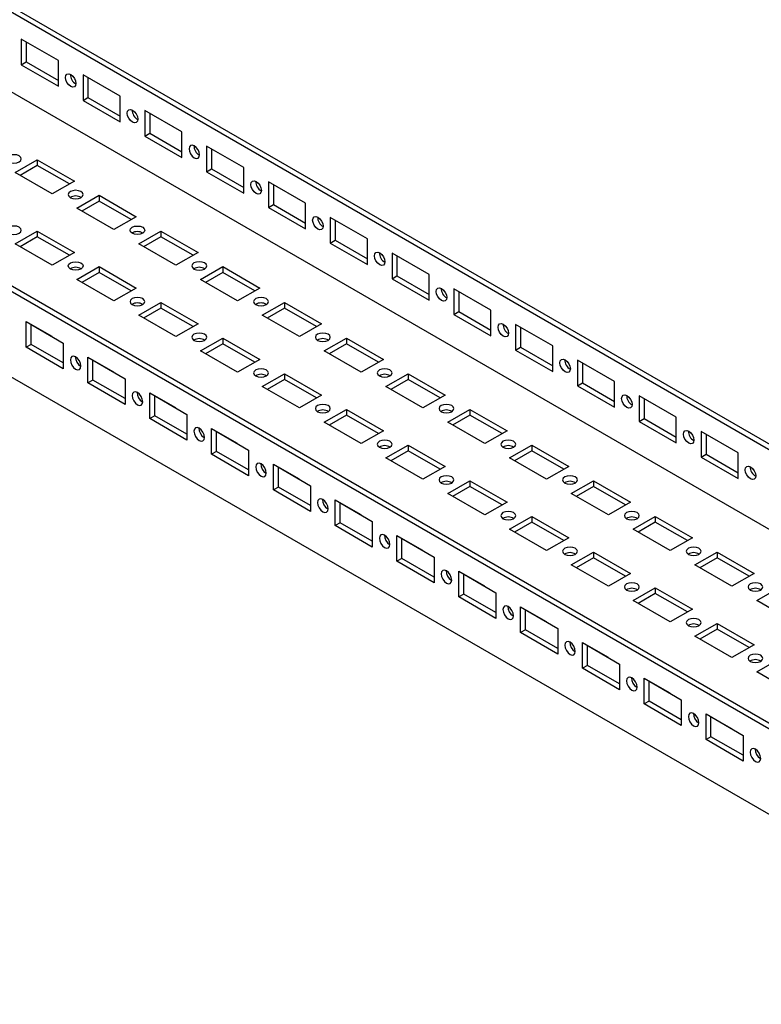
# Model space of a CAD drawing. Header units: millimetres. Extents: x 0 to 1676, y 0 to 1295.
# Tile 9 of 11: x 1244 to 1456, y 802 to 1083. Entities that reach past the tile are written whole.
import ezdxf

# ---------------------------------------------------------------- set-up
doc = ezdxf.new("R2010")
doc.units = ezdxf.units.MM
doc.header["$LTSCALE"] = 6

msp = doc.modelspace()

# ---------------------------------------------------------------- linework, layer by layer
for p, q in [((984.8, 1235.21), (1622.61, 867.01)), ((984.8, 1233.58), (1619.78, 867.01)), ((984.8, 1210.71), (1599.98, 855.58)), ((1551.9, 826.19), (914.09, 1194.39)), ((1551.9, 827.82), (916.91, 1194.39)), ((1551.9, 801.69), (914.09, 1169.89)), ((1254.56, 1071.72), (1243.95, 1077.85)), ((1243.95, 1077.85), (1243.95, 1070.5)), ((1245.36, 1077.03), (1245.36, 1071.31)), ((1243.95, 1070.5), (1245.36, 1071.31)), ((1243.95, 1070.5), (1254.56, 1064.37)), ((1245.36, 1071.31), (1254.56, 1066.01)), ((1254.56, 1064.37), (1254.56, 1071.72)), ((1272.24, 1061.52), (1261.63, 1067.64)), ((1261.63, 1067.64), (1261.63, 1060.29)), ((1263.04, 1066.83), (1263.04, 1061.11)), ((1261.63, 1060.29), (1263.04, 1061.11)), ((1261.63, 1060.29), (1272.24, 1054.17)), ((1263.04, 1061.11), (1272.24, 1055.8)), ((1272.24, 1054.17), (1272.24, 1061.52)), ((1289.91, 1051.31), (1279.31, 1057.44)), ((1279.31, 1057.44), (1279.31, 1050.09)), ((1280.72, 1056.62), (1280.72, 1050.9)), ((1279.31, 1050.09), (1280.72, 1050.9)), ((1280.72, 1050.9), (1289.91, 1045.6)), ((1289.91, 1043.96), (1289.91, 1051.31)), ((1279.31, 1050.09), (1289.91, 1043.96)), ((1307.59, 1041.11), (1296.98, 1047.23)), ((1296.98, 1047.23), (1296.98, 1039.88)), ((1298.4, 1046.41), (1298.4, 1040.7)), ((1242.18, 1039.68), (1248.55, 1043.35)), ((1248.55, 1043.35), (1259.15, 1037.23)), ((1248.55, 1043.35), (1248.55, 1041.72)), ((1252.79, 1033.55), (1242.18, 1039.68)), ((1248.55, 1041.72), (1243.6, 1038.86)), ((1257.74, 1036.41), (1248.55, 1041.72)), ((1296.98, 1039.88), (1298.4, 1040.7)), ((1296.98, 1039.88), (1307.59, 1033.76)), ((1298.4, 1040.7), (1307.59, 1035.39)), ((1307.59, 1033.76), (1307.59, 1041.11)), ((1259.15, 1037.23), (1252.79, 1033.55)), ((1325.27, 1030.9), (1314.66, 1037.03)), ((1314.66, 1037.03), (1314.66, 1029.68)), ((1316.08, 1036.21), (1316.08, 1030.49)), ((1259.86, 1029.47), (1266.22, 1033.15)), ((1266.22, 1031.51), (1261.28, 1028.66)), ((1266.22, 1033.15), (1276.83, 1027.02)), ((1266.22, 1033.15), (1266.22, 1031.51)), ((1275.42, 1026.21), (1266.22, 1031.51)), ((1270.47, 1023.35), (1259.86, 1029.47)), ((1314.66, 1029.68), (1316.08, 1030.49)), ((1314.66, 1029.68), (1325.27, 1023.55)), ((1316.08, 1030.49), (1325.27, 1025.19)), ((1325.27, 1023.55), (1325.27, 1030.9)), ((1276.83, 1027.02), (1270.47, 1023.35)), ((1342.95, 1020.7), (1332.34, 1026.82)), ((1332.34, 1026.82), (1332.34, 1019.47)), ((1333.75, 1026), (1333.75, 1020.29)), ((1242.18, 1019.27), (1248.55, 1022.94)), ((1248.55, 1022.94), (1259.15, 1016.82)), ((1248.55, 1022.94), (1248.55, 1021.31)), ((1277.54, 1019.27), (1283.9, 1022.94)), ((1283.9, 1022.94), (1294.51, 1016.82)), ((1283.9, 1022.94), (1283.9, 1021.31)), ((1248.55, 1021.31), (1243.6, 1018.45)), ((1257.74, 1016), (1248.55, 1021.31)), ((1283.9, 1021.31), (1278.95, 1018.45)), ((1293.09, 1016), (1283.9, 1021.31)), ((1332.34, 1019.47), (1333.75, 1020.29)), ((1333.75, 1020.29), (1342.95, 1014.98)), ((1342.95, 1013.35), (1342.95, 1020.7)), ((1252.79, 1013.14), (1242.18, 1019.27)), ((1288.14, 1013.14), (1277.54, 1019.27)), ((1332.34, 1019.47), (1342.95, 1013.35)), ((1259.15, 1016.82), (1252.79, 1013.14)), ((1294.51, 1016.82), (1288.14, 1013.14)), ((1360.62, 1010.49), (1350.02, 1016.62)), ((1350.02, 1016.62), (1350.02, 1009.27)), ((1351.43, 1015.8), (1351.43, 1010.08)), ((1259.86, 1009.06), (1266.22, 1012.74)), ((1266.22, 1012.74), (1276.83, 1006.61)), ((1266.22, 1012.74), (1266.22, 1011.1)), ((1295.22, 1009.06), (1301.58, 1012.74)), ((1301.58, 1012.74), (1312.19, 1006.61)), ((1301.58, 1012.74), (1301.58, 1011.1)), ((1270.47, 1002.94), (1259.86, 1009.06)), ((1266.22, 1011.1), (1261.28, 1008.24)), ((1275.42, 1005.8), (1266.22, 1011.1)), ((1305.82, 1002.94), (1295.22, 1009.06)), ((1301.58, 1011.1), (1296.63, 1008.24)), ((1310.77, 1005.8), (1301.58, 1011.1)), ((1350.02, 1009.27), (1351.43, 1010.08)), ((1350.02, 1009.27), (1360.62, 1003.14)), ((1351.43, 1010.08), (1360.62, 1004.78)), ((1360.62, 1003.14), (1360.62, 1010.49)), ((1276.83, 1006.61), (1270.47, 1002.94)), ((1312.19, 1006.61), (1305.82, 1002.94)), ((1378.3, 1000.29), (1367.69, 1006.41)), ((1367.69, 1006.41), (1367.69, 999.06)), ((1369.11, 1005.59), (1369.11, 999.88)), ((1277.54, 998.86), (1283.9, 1002.53)), ((1283.9, 1000.9), (1278.95, 998.04)), ((1283.9, 1002.53), (1294.51, 996.41)), ((1283.9, 1002.53), (1283.9, 1000.9)), ((1293.09, 995.59), (1283.9, 1000.9)), ((1312.89, 998.86), (1319.26, 1002.53)), ((1319.26, 1000.9), (1314.31, 998.04)), ((1319.26, 1002.53), (1329.86, 996.41)), ((1319.26, 1002.53), (1319.26, 1000.9)), ((1328.45, 995.59), (1319.26, 1000.9)), ((1378.3, 992.94), (1378.3, 1000.29)), ((1288.14, 992.73), (1277.54, 998.86)), ((1323.5, 992.73), (1312.89, 998.86)), ((1367.69, 999.06), (1369.11, 999.88)), ((1367.69, 999.06), (1378.3, 992.94)), ((1369.11, 999.88), (1378.3, 994.57)), ((1245.36, 997.02), (1255.97, 990.9)), ((1245.36, 989.67), (1245.36, 997.02)), ((1246.78, 990.49), (1246.78, 996.21)), ((1252.79, 992.73), (1246.78, 996.2)), ((1294.51, 996.41), (1288.14, 992.73)), ((1329.86, 996.41), (1323.5, 992.73)), ((1395.98, 990.08), (1385.37, 996.21)), ((1385.37, 996.21), (1385.37, 988.86)), ((1386.79, 995.39), (1386.79, 989.67)), ((1252.79, 992.73), (1252.79, 992.73)), ((1295.22, 988.65), (1301.58, 992.33)), ((1301.58, 992.33), (1312.19, 986.2)), ((1301.58, 992.33), (1301.58, 990.69)), ((1330.57, 988.65), (1336.94, 992.33)), ((1336.94, 992.33), (1347.54, 986.2)), ((1336.94, 992.33), (1336.94, 990.69)), ((1246.78, 990.49), (1245.36, 989.67)), ((1255.97, 983.55), (1245.36, 989.67)), ((1255.97, 985.18), (1246.78, 990.49)), ((1255.97, 990.9), (1255.97, 983.55)), ((1301.58, 990.69), (1296.63, 987.83)), ((1310.77, 985.39), (1301.58, 990.69)), ((1336.94, 990.69), (1331.99, 987.83)), ((1346.13, 985.39), (1336.94, 990.69)), ((1385.37, 988.86), (1386.79, 989.67)), ((1385.37, 988.86), (1395.98, 982.73)), ((1386.79, 989.67), (1395.98, 984.37)), ((1395.98, 982.73), (1395.98, 990.08)), ((1263.04, 986.82), (1273.65, 980.69)), ((1263.04, 979.47), (1263.04, 986.82)), ((1270.47, 982.53), (1264.46, 986)), ((1264.46, 980.28), (1264.46, 986)), ((1305.82, 982.53), (1295.22, 988.65)), ((1312.19, 986.2), (1305.82, 982.53)), ((1341.18, 982.53), (1330.57, 988.65)), ((1347.54, 986.2), (1341.18, 982.53)), ((1413.66, 979.88), (1403.05, 986)), ((1403.05, 986), (1403.05, 978.65)), ((1260.92, 984.26), (1261.01, 984.22)), ((1404.46, 985.18), (1404.46, 979.47)), ((1270.47, 982.53), (1270.47, 982.53)), ((1273.65, 980.69), (1273.65, 973.35)), ((1312.89, 978.45), (1319.26, 982.12)), ((1319.26, 980.49), (1314.31, 977.63)), ((1319.26, 982.12), (1329.86, 976)), ((1319.26, 982.12), (1319.26, 980.49)), ((1328.45, 975.18), (1319.26, 980.49)), ((1348.25, 978.45), (1354.61, 982.12)), ((1354.61, 980.49), (1349.66, 977.63)), ((1354.61, 982.12), (1365.22, 976)), ((1354.61, 982.12), (1354.61, 980.49)), ((1363.81, 975.18), (1354.61, 980.49)), ((1264.46, 980.28), (1263.04, 979.47)), ((1273.65, 973.35), (1263.04, 979.47)), ((1273.65, 974.98), (1264.46, 980.28)), ((1323.5, 972.32), (1312.89, 978.45)), ((1358.86, 972.32), (1348.25, 978.45)), ((1403.05, 978.65), (1404.46, 979.47)), ((1403.05, 978.65), (1413.66, 972.53)), ((1404.46, 979.47), (1413.66, 974.16)), ((1413.66, 972.53), (1413.66, 979.88)), ((1280.72, 976.61), (1291.33, 970.49)), ((1280.72, 969.26), (1280.72, 976.61)), ((1282.13, 970.08), (1282.13, 975.8)), ((1288.14, 972.32), (1282.13, 975.79)), ((1329.86, 976), (1323.5, 972.32)), ((1365.22, 976), (1358.86, 972.32)), ((1431.33, 969.67), (1420.73, 975.8)), ((1420.73, 975.8), (1420.73, 968.45)), ((1422.14, 974.98), (1422.14, 969.26)), ((1278.6, 974.06), (1278.68, 974.01)), ((1288.15, 972.32), (1288.14, 972.32)), ((1330.57, 968.24), (1336.94, 971.91)), ((1336.94, 971.91), (1347.54, 965.79)), ((1336.94, 971.91), (1336.94, 970.28)), ((1365.93, 968.24), (1372.29, 971.91)), ((1372.29, 971.91), (1382.9, 965.79)), ((1372.29, 971.91), (1372.29, 970.28)), ((1282.13, 970.08), (1280.72, 969.26)), ((1291.33, 963.14), (1280.72, 969.26)), ((1291.33, 964.77), (1282.13, 970.08)), ((1291.33, 970.49), (1291.33, 963.14)), ((1336.94, 970.28), (1331.99, 967.42)), ((1346.13, 964.98), (1336.94, 970.28)), ((1372.29, 970.28), (1367.34, 967.42)), ((1381.48, 964.98), (1372.29, 970.28)), ((1420.73, 968.45), (1422.14, 969.26)), ((1422.14, 969.26), (1431.33, 963.96)), ((1431.33, 962.32), (1431.33, 969.67)), ((1298.4, 966.41), (1309, 960.28)), ((1298.4, 959.06), (1298.4, 966.41)), ((1341.18, 962.12), (1330.57, 968.24)), ((1376.53, 962.12), (1365.93, 968.24)), ((1420.73, 968.45), (1431.33, 962.32)), ((1296.28, 963.85), (1296.36, 963.81)), ((1305.82, 962.12), (1299.81, 965.59)), ((1299.81, 959.87), (1299.81, 965.59)), ((1347.54, 965.79), (1341.18, 962.12)), ((1382.9, 965.79), (1376.53, 962.12)), ((1449.01, 959.47), (1438.41, 965.59)), ((1438.41, 965.59), (1438.41, 958.24)), ((1439.82, 964.77), (1439.82, 959.06)), ((1305.82, 962.12), (1305.82, 962.12)), ((1348.25, 958.04), (1354.61, 961.71)), ((1354.61, 961.71), (1365.22, 955.59)), ((1354.61, 961.71), (1354.61, 960.08)), ((1383.6, 958.04), (1389.97, 961.71)), ((1389.97, 961.71), (1400.57, 955.59)), ((1389.97, 961.71), (1389.97, 960.08)), ((1299.81, 959.87), (1298.4, 959.06)), ((1309, 952.94), (1298.4, 959.06)), ((1309, 954.57), (1299.81, 959.87)), ((1309, 960.28), (1309, 952.94)), ((1358.86, 951.91), (1348.25, 958.04)), ((1354.61, 960.08), (1349.66, 957.22)), ((1363.81, 954.77), (1354.61, 960.08)), ((1394.21, 951.91), (1383.6, 958.04)), ((1389.97, 960.08), (1385.02, 957.22)), ((1399.16, 954.77), (1389.97, 960.08)), ((1438.41, 958.24), (1439.82, 959.06)), ((1438.41, 958.24), (1449.01, 952.12)), ((1439.82, 959.06), (1449.01, 953.75)), ((1449.01, 952.12), (1449.01, 959.47)), ((1316.08, 956.2), (1326.68, 950.08)), ((1316.08, 948.85), (1316.08, 956.2)), ((1317.49, 949.67), (1317.49, 955.39)), ((1323.5, 951.91), (1317.49, 955.38)), ((1365.22, 955.59), (1358.86, 951.91)), ((1400.57, 955.59), (1394.21, 951.91)), ((1313.95, 953.65), (1314.04, 953.6)), ((1317.49, 949.67), (1316.08, 948.85)), ((1326.68, 944.36), (1317.49, 949.67)), ((1323.5, 951.91), (1323.5, 951.91)), ((1326.68, 950.08), (1326.68, 942.73)), ((1365.93, 947.83), (1372.29, 951.5)), ((1372.29, 949.87), (1367.34, 947.01)), ((1372.29, 951.5), (1382.9, 945.38)), ((1372.29, 951.5), (1372.29, 949.87)), ((1381.48, 944.57), (1372.29, 949.87)), ((1401.28, 947.83), (1407.65, 951.5)), ((1407.65, 949.87), (1402.7, 947.01)), ((1407.65, 951.5), (1418.25, 945.38)), ((1407.65, 951.5), (1407.65, 949.87)), ((1416.84, 944.57), (1407.65, 949.87)), ((1326.68, 942.73), (1316.08, 948.85)), ((1376.53, 941.71), (1365.93, 947.83)), ((1411.89, 941.71), (1401.28, 947.83)), ((1333.75, 946), (1344.36, 939.87)), ((1333.75, 938.65), (1333.75, 946)), ((1341.18, 941.71), (1335.17, 945.18)), ((1335.17, 939.46), (1335.17, 945.18)), ((1382.9, 945.38), (1376.53, 941.71)), ((1418.25, 945.38), (1411.89, 941.71)), ((1331.63, 943.44), (1331.72, 943.4)), ((1341.18, 941.71), (1341.18, 941.71)), ((1383.6, 937.63), (1389.97, 941.3)), ((1389.97, 941.3), (1400.57, 935.18)), ((1389.97, 941.3), (1389.97, 939.67)), ((1418.96, 937.63), (1425.32, 941.3)), ((1425.32, 941.3), (1435.93, 935.18)), ((1425.32, 941.3), (1425.32, 939.67)), ((1335.17, 939.46), (1333.75, 938.65)), ((1344.36, 932.52), (1333.75, 938.65)), ((1344.36, 934.16), (1335.17, 939.46)), ((1344.36, 939.87), (1344.36, 932.52)), ((1389.97, 939.67), (1385.02, 936.81)), ((1399.16, 934.36), (1389.97, 939.67)), ((1425.32, 939.67), (1420.37, 936.81)), ((1434.52, 934.36), (1425.32, 939.67)), ((1351.43, 935.79), (1362.04, 929.67)), ((1351.43, 928.44), (1351.43, 935.79)), ((1394.21, 931.5), (1383.6, 937.63)), ((1429.57, 931.5), (1418.96, 937.63)), ((1349.31, 933.24), (1349.4, 933.19)), ((1352.85, 929.26), (1352.85, 934.98)), ((1358.86, 931.5), (1352.85, 934.97)), ((1400.57, 935.18), (1394.21, 931.5)), ((1435.93, 935.18), (1429.57, 931.5)), ((1358.86, 931.5), (1358.86, 931.5)), ((1362.04, 929.67), (1362.04, 922.32)), ((1401.28, 927.42), (1407.65, 931.09)), ((1407.65, 931.09), (1418.25, 924.97)), ((1407.65, 931.09), (1407.65, 929.46)), ((1436.64, 927.42), (1443, 931.09)), ((1443, 931.09), (1453.61, 924.97)), ((1443, 931.09), (1443, 929.46)), ((1352.85, 929.26), (1351.43, 928.44)), ((1362.04, 922.32), (1351.43, 928.44)), ((1362.04, 923.95), (1352.85, 929.26)), ((1411.89, 921.3), (1401.28, 927.42)), ((1407.65, 929.46), (1402.7, 926.6)), ((1416.84, 924.15), (1407.65, 929.46)), ((1447.24, 921.3), (1436.64, 927.42)), ((1443, 929.46), (1438.05, 926.6)), ((1452.19, 924.15), (1443, 929.46)), ((1369.11, 925.59), (1379.72, 919.46)), ((1369.11, 918.24), (1369.11, 925.59)), ((1376.53, 921.3), (1370.52, 924.77)), ((1370.52, 919.05), (1370.52, 924.77)), ((1418.25, 924.97), (1411.89, 921.3)), ((1453.61, 924.97), (1447.24, 921.3)), ((1366.99, 923.03), (1367.07, 922.99)), ((1376.54, 921.3), (1376.53, 921.3)), ((1370.52, 919.05), (1369.11, 918.24)), ((1379.72, 913.75), (1370.52, 919.05)), ((1379.72, 919.46), (1379.72, 912.11)), ((1418.96, 917.22), (1425.32, 920.89)), ((1425.32, 919.26), (1420.37, 916.4)), ((1425.32, 920.89), (1435.93, 914.77)), ((1425.32, 920.89), (1425.32, 919.26)), ((1434.52, 913.95), (1425.32, 919.26)), ((1454.32, 917.22), (1460.68, 920.89)), ((1379.72, 912.11), (1369.11, 918.24)), ((1429.57, 911.09), (1418.96, 917.22)), ((1464.92, 911.09), (1454.32, 917.22)), ((1384.67, 912.83), (1384.75, 912.78)), ((1386.79, 915.38), (1397.39, 909.26)), ((1386.79, 908.03), (1386.79, 915.38)), ((1388.2, 908.85), (1388.2, 914.57)), ((1394.21, 911.09), (1388.2, 914.56)), ((1435.93, 914.77), (1429.57, 911.09)), ((1394.21, 911.09), (1394.21, 911.09)), ((1436.64, 907.01), (1443, 910.68)), ((1443, 910.68), (1453.61, 904.56)), ((1443, 910.68), (1443, 909.05)), ((1388.2, 908.85), (1386.79, 908.03)), ((1397.39, 901.91), (1386.79, 908.03)), ((1397.39, 903.54), (1388.2, 908.85)), ((1397.39, 909.26), (1397.39, 901.91)), ((1443, 909.05), (1438.05, 906.19)), ((1452.19, 903.74), (1443, 909.05)), ((1404.46, 905.18), (1415.07, 899.05)), ((1404.46, 897.83), (1404.46, 905.18)), ((1411.89, 900.89), (1405.88, 904.36)), ((1405.88, 898.64), (1405.88, 904.36)), ((1447.24, 900.89), (1436.64, 907.01)), ((1453.61, 904.56), (1447.24, 900.89)), ((1402.34, 902.62), (1402.43, 902.58)), ((1411.89, 900.89), (1411.89, 900.89)), ((1415.07, 899.05), (1415.07, 891.7)), ((1454.32, 896.81), (1460.68, 900.48)), ((1405.88, 898.64), (1404.46, 897.83)), ((1415.07, 891.7), (1404.46, 897.83)), ((1415.07, 893.34), (1405.88, 898.64)), ((1464.92, 890.68), (1454.32, 896.81)), ((1422.14, 894.97), (1432.75, 888.85)), ((1422.14, 887.62), (1422.14, 894.97)), ((1429.57, 890.68), (1423.56, 894.15)), ((1423.56, 888.44), (1423.56, 894.15)), ((1420.02, 892.42), (1420.11, 892.37)), ((1429.57, 890.68), (1429.57, 890.68)), ((1423.56, 888.44), (1422.14, 887.62)), ((1432.75, 881.5), (1422.14, 887.62)), ((1432.75, 883.13), (1423.56, 888.44)), ((1432.75, 888.85), (1432.75, 881.5)), ((1439.82, 884.77), (1450.43, 878.64)), ((1439.82, 877.42), (1439.82, 884.77)), ((1437.7, 882.21), (1437.78, 882.17)), ((1447.24, 880.48), (1441.23, 883.95)), ((1441.23, 878.23), (1441.23, 883.95)), ((1447.25, 880.48), (1447.24, 880.48)), ((1441.23, 878.23), (1439.82, 877.42)), ((1450.43, 871.29), (1439.82, 877.42)), ((1450.43, 872.93), (1441.23, 878.23)), ((1450.43, 878.64), (1450.43, 871.29)), ((1455.38, 872.01), (1455.46, 871.96))]:
    msp.add_line(p, q)
at = {"flags": 128}
for points in [[(1258.09, 1067.74), (1258.67, 1067.28), (1259.16, 1066.62), (1259.48, 1065.87), (1259.6, 1065.14), (1259.48, 1064.54), (1259.16, 1064.17), (1258.67, 1064.07), (1258.09, 1064.27), (1257.52, 1064.74), (1257.03, 1065.39), (1256.7, 1066.15), (1256.59, 1066.88), (1256.7, 1067.47), (1257.03, 1067.85), (1257.52, 1067.94), (1258.09, 1067.74)], [(1275.77, 1057.54), (1276.35, 1057.07), (1276.83, 1056.42), (1277.16, 1055.67), (1277.27, 1054.94), (1277.16, 1054.34), (1276.83, 1053.96), (1276.35, 1053.87), (1275.77, 1054.07), (1275.2, 1054.53), (1274.71, 1055.19), (1274.38, 1055.94), (1274.27, 1056.67), (1274.38, 1057.27), (1274.71, 1057.64), (1275.2, 1057.74), (1275.77, 1057.54)], [(1293.45, 1047.33), (1292.87, 1047.53), (1292.39, 1047.44), (1292.06, 1047.06), (1291.95, 1046.47), (1292.06, 1045.74), (1292.39, 1044.98), (1292.87, 1044.33), (1293.45, 1043.86), (1294.02, 1043.66), (1294.51, 1043.76), (1294.84, 1044.13), (1294.95, 1044.73), (1294.84, 1045.46), (1294.51, 1046.21), (1294.02, 1046.87), (1293.45, 1047.33)], [(1240.33, 1042.69), (1241.02, 1042.42), (1241.83, 1042.33), (1242.64, 1042.42), (1243.33, 1042.69), (1243.79, 1043.09), (1243.95, 1043.55), (1243.79, 1044.02), (1243.33, 1044.42), (1242.64, 1044.69), (1241.83, 1044.78), (1241.02, 1044.69), (1240.33, 1044.42), (1239.87, 1044.02), (1239.7, 1043.55), (1239.87, 1043.09), (1240.33, 1042.69)], [(1311.13, 1037.13), (1311.7, 1036.66), (1312.19, 1036.01), (1312.51, 1035.26), (1312.63, 1034.53), (1312.51, 1033.93), (1312.19, 1033.55), (1311.7, 1033.46), (1311.13, 1033.66), (1310.55, 1034.12), (1310.06, 1034.78), (1309.74, 1035.53), (1309.62, 1036.26), (1309.74, 1036.86), (1310.06, 1037.23), (1310.55, 1037.33), (1311.13, 1037.13)], [(1258, 1032.48), (1258.69, 1032.22), (1259.51, 1032.12), (1260.32, 1032.22), (1261.01, 1032.48), (1261.47, 1032.88), (1261.63, 1033.35), (1261.47, 1033.82), (1261.01, 1034.22), (1260.32, 1034.48), (1259.51, 1034.58), (1258.69, 1034.48), (1258, 1034.22), (1257.54, 1033.82), (1257.38, 1033.35), (1257.54, 1032.88), (1258, 1032.48)], [(1328.8, 1026.92), (1329.38, 1026.46), (1329.87, 1025.8), (1330.19, 1025.05), (1330.31, 1024.32), (1330.19, 1023.72), (1329.87, 1023.35), (1329.38, 1023.25), (1328.8, 1023.45), (1328.23, 1023.92), (1327.74, 1024.57), (1327.42, 1025.33), (1327.3, 1026.06), (1327.42, 1026.65), (1327.74, 1027.03), (1328.23, 1027.12), (1328.8, 1026.92)], [(1240.33, 1022.28), (1241.02, 1022.01), (1241.83, 1021.92), (1242.64, 1022.01), (1243.33, 1022.28), (1243.79, 1022.68), (1243.95, 1023.14), (1243.79, 1023.61), (1243.33, 1024.01), (1242.64, 1024.28), (1241.83, 1024.37), (1241.02, 1024.28), (1240.33, 1024.01), (1239.87, 1023.61), (1239.7, 1023.14), (1239.87, 1022.68), (1240.33, 1022.28)], [(1275.68, 1022.28), (1275.22, 1022.68), (1275.06, 1023.14), (1275.22, 1023.61), (1275.68, 1024.01), (1276.37, 1024.28), (1277.18, 1024.37), (1278, 1024.28), (1278.69, 1024.01), (1279.15, 1023.61), (1279.31, 1023.14), (1279.15, 1022.68), (1278.69, 1022.28), (1278, 1022.01), (1277.18, 1021.92), (1276.37, 1022.01), (1275.68, 1022.28)], [(1258, 1012.07), (1257.54, 1012.47), (1257.38, 1012.94), (1257.54, 1013.41), (1258, 1013.81), (1258.69, 1014.07), (1259.51, 1014.17), (1260.32, 1014.07), (1261.01, 1013.81), (1261.47, 1013.41), (1261.63, 1012.94), (1261.47, 1012.47), (1261.01, 1012.07), (1260.32, 1011.81), (1259.51, 1011.71), (1258.69, 1011.81), (1258, 1012.07)], [(1293.36, 1012.07), (1294.05, 1011.81), (1294.86, 1011.71), (1295.68, 1011.81), (1296.37, 1012.07), (1296.83, 1012.47), (1296.99, 1012.94), (1296.83, 1013.41), (1296.37, 1013.81), (1295.68, 1014.07), (1294.86, 1014.17), (1294.05, 1014.07), (1293.36, 1013.81), (1292.9, 1013.41), (1292.74, 1012.94), (1292.9, 1012.47), (1293.36, 1012.07)], [(1346.48, 1016.72), (1347.06, 1016.25), (1347.54, 1015.6), (1347.87, 1014.85), (1347.98, 1014.12), (1347.87, 1013.52), (1347.54, 1013.14), (1347.06, 1013.05), (1346.48, 1013.25), (1345.91, 1013.71), (1345.42, 1014.37), (1345.09, 1015.12), (1344.98, 1015.85), (1345.09, 1016.45), (1345.42, 1016.82), (1345.91, 1016.92), (1346.48, 1016.72)], [(1364.16, 1006.51), (1364.73, 1006.05), (1365.22, 1005.39), (1365.55, 1004.64), (1365.66, 1003.91), (1365.55, 1003.31), (1365.22, 1002.94), (1364.73, 1002.84), (1364.16, 1003.04), (1363.58, 1003.51), (1363.1, 1004.16), (1362.77, 1004.91), (1362.66, 1005.64), (1362.77, 1006.24), (1363.1, 1006.62), (1363.58, 1006.71), (1364.16, 1006.51)], [(1275.68, 1001.87), (1276.37, 1001.6), (1277.18, 1001.51), (1278, 1001.6), (1278.69, 1001.87), (1279.15, 1002.26), (1279.31, 1002.73), (1279.15, 1003.2), (1278.69, 1003.6), (1278, 1003.87), (1277.18, 1003.96), (1276.37, 1003.87), (1275.68, 1003.6), (1275.22, 1003.2), (1275.06, 1002.73), (1275.22, 1002.26), (1275.68, 1001.87)], [(1311.04, 1001.87), (1311.73, 1001.6), (1312.54, 1001.51), (1313.35, 1001.6), (1314.04, 1001.87), (1314.5, 1002.26), (1314.67, 1002.73), (1314.5, 1003.2), (1314.04, 1003.6), (1313.35, 1003.87), (1312.54, 1003.96), (1311.73, 1003.87), (1311.04, 1003.6), (1310.58, 1003.2), (1310.42, 1002.73), (1310.58, 1002.26), (1311.04, 1001.87)], [(1381.84, 996.31), (1382.41, 995.84), (1382.9, 995.19), (1383.22, 994.44), (1383.34, 993.7), (1383.22, 993.11), (1382.9, 992.73), (1382.41, 992.64), (1381.84, 992.84), (1381.26, 993.3), (1380.77, 993.96), (1380.45, 994.71), (1380.33, 995.44), (1380.45, 996.04), (1380.77, 996.41), (1381.26, 996.51), (1381.84, 996.31)], [(1293.36, 991.66), (1294.05, 991.4), (1294.86, 991.3), (1295.68, 991.4), (1296.37, 991.66), (1296.83, 992.06), (1296.99, 992.53), (1296.83, 993), (1296.37, 993.4), (1295.68, 993.66), (1294.86, 993.76), (1294.05, 993.66), (1293.36, 993.4), (1292.9, 993), (1292.74, 992.53), (1292.9, 992.06), (1293.36, 991.66)], [(1328.72, 991.66), (1329.4, 991.4), (1330.22, 991.3), (1331.03, 991.4), (1331.72, 991.66), (1332.18, 992.06), (1332.34, 992.53), (1332.18, 993), (1331.72, 993.4), (1331.03, 993.66), (1330.22, 993.76), (1329.4, 993.66), (1328.72, 993.4), (1328.25, 993), (1328.09, 992.53), (1328.25, 992.06), (1328.72, 991.66)], [(1259.51, 983.45), (1260.08, 983.25), (1260.57, 983.34), (1260.9, 983.72), (1261.01, 984.32), (1260.9, 985.05), (1260.57, 985.8), (1260.08, 986.45), (1259.51, 986.92), (1258.93, 987.12), (1258.44, 987.02), (1258.12, 986.65), (1258, 986.05), (1258.12, 985.32), (1258.44, 984.57), (1258.93, 983.91), (1259.51, 983.45)], [(1399.51, 986.1), (1400.09, 985.64), (1400.58, 984.98), (1400.9, 984.23), (1401.02, 983.5), (1400.9, 982.9), (1400.58, 982.53), (1400.09, 982.43), (1399.51, 982.63), (1398.94, 983.1), (1398.45, 983.75), (1398.13, 984.5), (1398.01, 985.23), (1398.13, 985.83), (1398.45, 986.21), (1398.94, 986.3), (1399.51, 986.1)], [(1311.04, 981.46), (1311.73, 981.19), (1312.54, 981.1), (1313.35, 981.19), (1314.04, 981.46), (1314.5, 981.85), (1314.67, 982.32), (1314.5, 982.79), (1314.04, 983.19), (1313.35, 983.46), (1312.54, 983.55), (1311.73, 983.46), (1311.04, 983.19), (1310.58, 982.79), (1310.42, 982.32), (1310.58, 981.85), (1311.04, 981.46)], [(1346.39, 981.46), (1347.08, 981.19), (1347.9, 981.1), (1348.71, 981.19), (1349.4, 981.46), (1349.86, 981.85), (1350.02, 982.32), (1349.86, 982.79), (1349.4, 983.19), (1348.71, 983.46), (1347.9, 983.55), (1347.08, 983.46), (1346.39, 983.19), (1345.93, 982.79), (1345.77, 982.32), (1345.93, 981.85), (1346.39, 981.46)], [(1277.18, 973.24), (1277.76, 973.04), (1278.25, 973.14), (1278.57, 973.51), (1278.69, 974.11), (1278.57, 974.84), (1278.25, 975.59), (1277.76, 976.25), (1277.18, 976.71), (1276.61, 976.91), (1276.12, 976.82), (1275.8, 976.44), (1275.68, 975.85), (1275.8, 975.12), (1276.12, 974.37), (1276.61, 973.71), (1277.18, 973.24)], [(1417.19, 975.9), (1417.77, 975.43), (1418.25, 974.78), (1418.58, 974.02), (1418.69, 973.29), (1418.58, 972.7), (1418.25, 972.32), (1417.77, 972.23), (1417.19, 972.43), (1416.62, 972.89), (1416.13, 973.55), (1415.8, 974.3), (1415.69, 975.03), (1415.8, 975.63), (1416.13, 976), (1416.62, 976.1), (1417.19, 975.9)], [(1328.72, 971.25), (1329.4, 970.99), (1330.22, 970.89), (1331.03, 970.99), (1331.72, 971.25), (1332.18, 971.65), (1332.34, 972.12), (1332.18, 972.59), (1331.72, 972.99), (1331.03, 973.25), (1330.22, 973.35), (1329.4, 973.25), (1328.72, 972.99), (1328.25, 972.59), (1328.09, 972.12), (1328.25, 971.65), (1328.72, 971.25)], [(1364.07, 971.25), (1364.76, 970.99), (1365.57, 970.89), (1366.39, 970.99), (1367.08, 971.25), (1367.54, 971.65), (1367.7, 972.12), (1367.54, 972.59), (1367.08, 972.99), (1366.39, 973.25), (1365.57, 973.35), (1364.76, 973.25), (1364.07, 972.99), (1363.61, 972.59), (1363.45, 972.12), (1363.61, 971.65), (1364.07, 971.25)], [(1294.86, 963.04), (1295.44, 962.84), (1295.92, 962.93), (1296.25, 963.31), (1296.37, 963.91), (1296.25, 964.64), (1295.92, 965.39), (1295.44, 966.04), (1294.86, 966.51), (1294.29, 966.71), (1293.8, 966.61), (1293.47, 966.24), (1293.36, 965.64), (1293.47, 964.91), (1293.8, 964.16), (1294.29, 963.5), (1294.86, 963.04)], [(1434.87, 965.69), (1435.44, 965.23), (1435.93, 964.57), (1436.26, 963.82), (1436.37, 963.09), (1436.26, 962.49), (1435.93, 962.12), (1435.44, 962.02), (1434.87, 962.22), (1434.29, 962.69), (1433.81, 963.34), (1433.48, 964.09), (1433.37, 964.82), (1433.48, 965.42), (1433.81, 965.8), (1434.29, 965.89), (1434.87, 965.69)], [(1346.39, 961.05), (1347.08, 960.78), (1347.9, 960.69), (1348.71, 960.78), (1349.4, 961.05), (1349.86, 961.44), (1350.02, 961.91), (1349.86, 962.38), (1349.4, 962.78), (1348.71, 963.05), (1347.9, 963.14), (1347.08, 963.05), (1346.39, 962.78), (1345.93, 962.38), (1345.77, 961.91), (1345.93, 961.44), (1346.39, 961.05)], [(1381.75, 961.05), (1382.44, 960.78), (1383.25, 960.69), (1384.06, 960.78), (1384.75, 961.05), (1385.21, 961.44), (1385.38, 961.91), (1385.21, 962.38), (1384.75, 962.78), (1384.06, 963.05), (1383.25, 963.14), (1382.44, 963.05), (1381.75, 962.78), (1381.29, 962.38), (1381.13, 961.91), (1381.29, 961.44), (1381.75, 961.05)], [(1312.54, 952.83), (1313.12, 952.63), (1313.6, 952.73), (1313.93, 953.1), (1314.04, 953.7), (1313.93, 954.43), (1313.6, 955.18), (1313.12, 955.84), (1312.54, 956.3), (1311.97, 956.5), (1311.48, 956.41), (1311.15, 956.03), (1311.04, 955.44), (1311.15, 954.71), (1311.48, 953.95), (1311.97, 953.3), (1312.54, 952.83)], [(1452.55, 955.49), (1453.12, 955.02), (1453.61, 954.37), (1453.94, 953.61), (1454.05, 952.88), (1453.94, 952.29), (1453.61, 951.91), (1453.12, 951.82), (1452.55, 952.02), (1451.97, 952.48), (1451.48, 953.14), (1451.16, 953.89), (1451.04, 954.62), (1451.16, 955.22), (1451.48, 955.59), (1451.97, 955.69), (1452.55, 955.49)], [(1364.07, 950.84), (1364.76, 950.58), (1365.57, 950.48), (1366.39, 950.58), (1367.08, 950.84), (1367.54, 951.24), (1367.7, 951.71), (1367.54, 952.18), (1367.08, 952.58), (1366.39, 952.84), (1365.57, 952.94), (1364.76, 952.84), (1364.07, 952.58), (1363.61, 952.18), (1363.45, 951.71), (1363.61, 951.24), (1364.07, 950.84)], [(1399.43, 950.84), (1400.12, 950.58), (1400.93, 950.48), (1401.74, 950.58), (1402.43, 950.84), (1402.89, 951.24), (1403.05, 951.71), (1402.89, 952.18), (1402.43, 952.58), (1401.74, 952.84), (1400.93, 952.94), (1400.12, 952.84), (1399.43, 952.58), (1398.97, 952.18), (1398.8, 951.71), (1398.97, 951.24), (1399.43, 950.84)], [(1330.22, 942.63), (1330.79, 942.43), (1331.28, 942.52), (1331.61, 942.9), (1331.72, 943.5), (1331.61, 944.23), (1331.28, 944.98), (1330.79, 945.63), (1330.22, 946.1), (1329.64, 946.3), (1329.16, 946.2), (1328.83, 945.83), (1328.72, 945.23), (1328.83, 944.5), (1329.16, 943.75), (1329.64, 943.09), (1330.22, 942.63)], [(1381.75, 940.64), (1382.44, 940.37), (1383.25, 940.28), (1384.06, 940.37), (1384.75, 940.64), (1385.21, 941.03), (1385.38, 941.5), (1385.21, 941.97), (1384.75, 942.37), (1384.06, 942.64), (1383.25, 942.73), (1382.44, 942.64), (1381.75, 942.37), (1381.29, 941.97), (1381.13, 941.5), (1381.29, 941.03), (1381.75, 940.64)], [(1417.1, 940.64), (1417.79, 940.37), (1418.61, 940.28), (1419.42, 940.37), (1420.11, 940.64), (1420.57, 941.03), (1420.73, 941.5), (1420.57, 941.97), (1420.11, 942.37), (1419.42, 942.64), (1418.61, 942.73), (1417.79, 942.64), (1417.1, 942.37), (1416.64, 941.97), (1416.48, 941.5), (1416.64, 941.03), (1417.1, 940.64)], [(1347.9, 932.42), (1348.47, 932.22), (1348.96, 932.32), (1349.28, 932.69), (1349.4, 933.29), (1349.28, 934.02), (1348.96, 934.77), (1348.47, 935.43), (1347.9, 935.89), (1347.32, 936.09), (1346.83, 936), (1346.51, 935.62), (1346.39, 935.03), (1346.51, 934.3), (1346.83, 933.54), (1347.32, 932.89), (1347.9, 932.42)], [(1399.43, 930.43), (1400.12, 930.17), (1400.93, 930.07), (1401.74, 930.17), (1402.43, 930.43), (1402.89, 930.83), (1403.05, 931.3), (1402.89, 931.77), (1402.43, 932.17), (1401.74, 932.43), (1400.93, 932.53), (1400.12, 932.43), (1399.43, 932.17), (1398.97, 931.77), (1398.8, 931.3), (1398.97, 930.83), (1399.43, 930.43)], [(1434.78, 930.43), (1435.47, 930.17), (1436.28, 930.07), (1437.1, 930.17), (1437.79, 930.43), (1438.25, 930.83), (1438.41, 931.3), (1438.25, 931.77), (1437.79, 932.17), (1437.1, 932.43), (1436.28, 932.53), (1435.47, 932.43), (1434.78, 932.17), (1434.32, 931.77), (1434.16, 931.3), (1434.32, 930.83), (1434.78, 930.43)], [(1365.57, 922.22), (1366.15, 922.02), (1366.64, 922.11), (1366.96, 922.49), (1367.08, 923.09), (1366.96, 923.82), (1366.64, 924.57), (1366.15, 925.22), (1365.57, 925.69), (1365, 925.89), (1364.51, 925.79), (1364.18, 925.42), (1364.07, 924.82), (1364.18, 924.09), (1364.51, 923.34), (1365, 922.68), (1365.57, 922.22)], [(1417.1, 920.23), (1417.79, 919.96), (1418.61, 919.87), (1419.42, 919.96), (1420.11, 920.23), (1420.57, 920.62), (1420.73, 921.09), (1420.57, 921.56), (1420.11, 921.96), (1419.42, 922.23), (1418.61, 922.32), (1417.79, 922.23), (1417.1, 921.96), (1416.64, 921.56), (1416.48, 921.09), (1416.64, 920.62), (1417.1, 920.23)], [(1452.46, 920.23), (1453.15, 919.96), (1453.96, 919.87), (1454.77, 919.96), (1455.46, 920.23), (1455.92, 920.62), (1456.09, 921.09), (1455.92, 921.56), (1455.46, 921.96), (1454.77, 922.23), (1453.96, 922.32), (1453.15, 922.23), (1452.46, 921.96), (1452, 921.56), (1451.84, 921.09), (1452, 920.62), (1452.46, 920.23)], [(1383.25, 912.01), (1383.83, 911.81), (1384.31, 911.91), (1384.64, 912.28), (1384.75, 912.88), (1384.64, 913.61), (1384.31, 914.36), (1383.83, 915.02), (1383.25, 915.48), (1382.68, 915.68), (1382.19, 915.59), (1381.86, 915.21), (1381.75, 914.62), (1381.86, 913.89), (1382.19, 913.13), (1382.68, 912.48), (1383.25, 912.01)], [(1434.78, 910.02), (1435.47, 909.76), (1436.28, 909.66), (1437.1, 909.76), (1437.79, 910.02), (1438.25, 910.42), (1438.41, 910.89), (1438.25, 911.36), (1437.79, 911.76), (1437.1, 912.02), (1436.28, 912.12), (1435.47, 912.02), (1434.78, 911.76), (1434.32, 911.36), (1434.16, 910.89), (1434.32, 910.42), (1434.78, 910.02)], [(1400.93, 901.81), (1401.5, 901.61), (1401.99, 901.7), (1402.32, 902.08), (1402.43, 902.68), (1402.32, 903.41), (1401.99, 904.16), (1401.5, 904.81), (1400.93, 905.28), (1400.35, 905.48), (1399.87, 905.38), (1399.54, 905.01), (1399.43, 904.41), (1399.54, 903.68), (1399.87, 902.93), (1400.35, 902.27), (1400.93, 901.81)], [(1452.46, 899.82), (1453.15, 899.55), (1453.96, 899.46), (1454.77, 899.55), (1455.46, 899.82), (1455.92, 900.21), (1456.09, 900.68), (1455.92, 901.15), (1455.46, 901.55), (1454.77, 901.82), (1453.96, 901.91), (1453.15, 901.82), (1452.46, 901.55), (1452, 901.15), (1451.84, 900.68), (1452, 900.21), (1452.46, 899.82)], [(1418.61, 891.6), (1419.18, 891.4), (1419.67, 891.5), (1419.99, 891.87), (1420.11, 892.47), (1419.99, 893.2), (1419.67, 893.95), (1419.18, 894.61), (1418.61, 895.07), (1418.03, 895.27), (1417.54, 895.18), (1417.22, 894.8), (1417.1, 894.21), (1417.22, 893.48), (1417.54, 892.72), (1418.03, 892.07), (1418.61, 891.6)], [(1436.28, 881.4), (1436.86, 881.2), (1437.35, 881.29), (1437.67, 881.67), (1437.79, 882.27), (1437.67, 883), (1437.35, 883.75), (1436.86, 884.4), (1436.28, 884.87), (1435.71, 885.07), (1435.22, 884.97), (1434.9, 884.6), (1434.78, 884), (1434.9, 883.27), (1435.22, 882.52), (1435.71, 881.86), (1436.28, 881.4)], [(1453.96, 871.19), (1454.54, 870.99), (1455.02, 871.09), (1455.35, 871.46), (1455.46, 872.06), (1455.35, 872.79), (1455.02, 873.54), (1454.54, 874.2), (1453.96, 874.66), (1453.39, 874.86), (1452.9, 874.77), (1452.57, 874.39), (1452.46, 873.8), (1452.57, 873.06), (1452.9, 872.31), (1453.39, 871.66), (1453.96, 871.19)]]:
    msp.add_lwpolyline(points, dxfattribs=at)
for centre, radius, start, end in [((1261.07, 1067.73), 3.06, 178.8063, 241.1883), ((1278.75, 1057.52), 3.06, 178.8063, 241.1883), ((1296.42, 1047.32), 3.06, 178.8063, 241.1883), ((1314.1, 1037.11), 3.06, 178.8063, 241.1883), ((1259.51, 1029.91), 3.06, 58.8222, 121.1778), ((1331.78, 1026.91), 3.06, 178.8063, 241.1883), ((1277.18, 1019.71), 3.06, 58.8222, 121.1778), ((1349.46, 1016.7), 3.06, 178.8063, 241.1883), ((1259.51, 1009.5), 3.06, 58.8222, 121.1778), ((1294.86, 1009.5), 3.06, 58.8222, 121.1778), ((1367.14, 1006.5), 3.06, 178.8063, 241.1883), ((1277.18, 999.3), 3.06, 58.8222, 121.1778), ((1312.54, 999.3), 3.06, 58.8222, 121.1778), ((1384.81, 996.29), 3.06, 178.8063, 241.1883), ((1294.86, 989.09), 3.06, 58.8222, 121.1778), ((1330.22, 989.09), 3.06, 58.8222, 121.1778), ((1262.58, 986.95), 3.16, 179.7761, 238.3256), ((1402.49, 986.09), 3.06, 178.8063, 241.1883), ((1312.54, 978.89), 3.06, 58.8222, 121.1778), ((1347.9, 978.89), 3.06, 58.8222, 121.1778), ((1280.26, 976.75), 3.16, 179.7761, 238.3256), ((1420.17, 975.88), 3.06, 178.8063, 241.1883), ((1330.22, 968.68), 3.06, 58.8222, 121.1778), ((1365.57, 968.68), 3.06, 58.8222, 121.1778), ((1297.94, 966.54), 3.16, 179.7761, 238.3256), ((1437.85, 965.68), 3.06, 178.8063, 241.1883), ((1347.9, 958.48), 3.06, 58.8222, 121.1778), ((1383.25, 958.48), 3.06, 58.8222, 121.1778), ((1315.61, 956.34), 3.16, 179.7761, 238.3256), ((1455.52, 955.47), 3.06, 178.8063, 241.1883), ((1365.57, 948.27), 3.06, 58.8222, 121.1778), ((1400.93, 948.27), 3.06, 58.8222, 121.1778), ((1333.29, 946.13), 3.16, 179.7761, 238.3256), ((1383.25, 938.07), 3.06, 58.8222, 121.1778), ((1418.61, 938.07), 3.06, 58.8222, 121.1778), ((1350.97, 935.93), 3.16, 179.7761, 238.3256), ((1400.93, 927.86), 3.06, 58.8222, 121.1778), ((1436.28, 927.86), 3.06, 58.8222, 121.1778), ((1368.65, 925.72), 3.16, 179.7761, 238.3256), ((1418.61, 917.66), 3.06, 58.8222, 121.1778), ((1453.96, 917.66), 3.06, 58.8222, 121.1778), ((1386.32, 915.52), 3.16, 179.7761, 238.3256), ((1436.28, 907.45), 3.06, 58.8222, 121.1778), ((1404, 905.31), 3.16, 179.7761, 238.3256), ((1453.96, 897.25), 3.06, 58.8222, 121.1778), ((1421.68, 895.11), 3.16, 179.7761, 238.3256), ((1439.36, 884.9), 3.16, 179.7761, 238.3256), ((1457.03, 874.7), 3.16, 179.7761, 238.3256)]:
    msp.add_arc(centre, radius, start, end)

doc.saveas('drawing.dxf')
